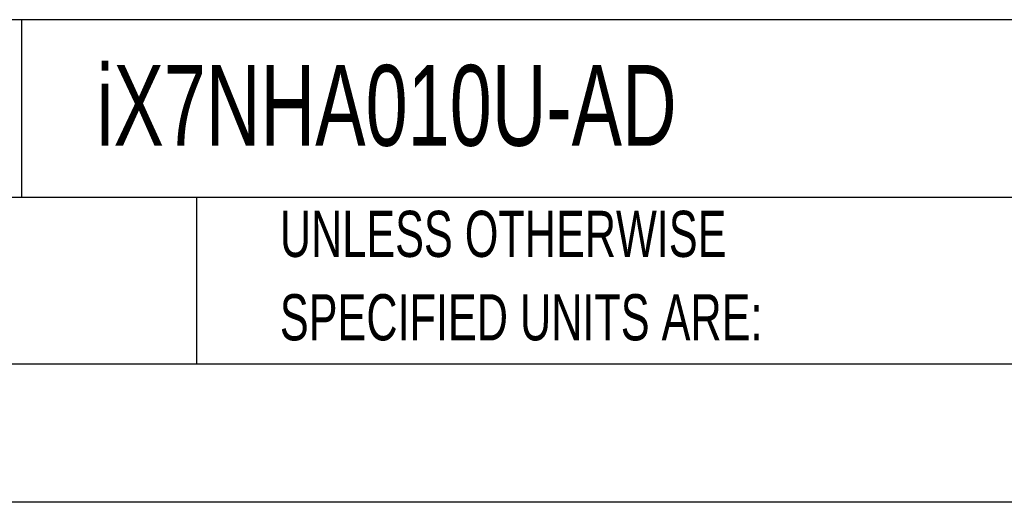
# Model space of a CAD drawing. Header units: millimetres. Extents: x 0 to 838, y 0 to 648.
# Tile 11 of 25: x 467 to 602, y 0 to 66. Entities that reach past the tile are written whole.
import ezdxf

# ---------------------------------------------------------------- set-up
doc = ezdxf.new("R2010")
doc.units = ezdxf.units.MM
doc.header["$LTSCALE"] = 3
doc.linetypes.add('CENTERX2', pattern=[20.32, 12.7, -2.54, 2.54, -2.54])
doc.layers.add('TEXT', color=140, linetype='Continuous', lineweight=25)
doc.styles.add('SLDTEXTSTYLE0', font='TXT', dxfattribs={"width": 0.7})

# ---------------------------------------------------------------- blocks, each defined once
blk = doc.blocks.new('SW_NOTE_0_2')
at = {"layer": 'TEXT', "color": 0, "linetype": 'CENTERX2', "lineweight": 18, "char_height": 6.35, "attachment_point": 1, "style": 'SLDTEXTSTYLE0'}
for s, insert in [('UNLESS OTHERWISE', (0, 8.19)), ('SPECIFIED UNITS ARE:', (0, -3.28))]:
    blk.add_mtext(s, dxfattribs=dict(at, insert=insert))

msp = doc.modelspace()

# ---------------------------------------------------------------- linework, layer by layer
at = {"color": 7, "linetype": 'Continuous'}
msp.add_line((838.21, 0.01), (0.01, 0.01), dxfattribs=at)
at = {"layer": 'TEXT'}
for p, q in [((819.15, 66.38), (19.05, 66.38)), ((467.28, 66.38), (467.28, 41.91)), ((819.15, 41.91), (19.05, 41.91)), ((491.34, 41.91), (491.34, 19.05)), ((19.05, 19.05), (819.15, 19.05))]:
    msp.add_line(p, q, dxfattribs=at)

# ---------------------------------------------------------------- block references
at = {"layer": 'TEXT', "linetype": 'CENTERX2', "lineweight": 18}
msp.add_blockref('SW_NOTE_0_2', (502.82, 31.91), dxfattribs=at)

# ---------------------------------------------------------------- texts
at = {"layer": 'TEXT', "linetype": 'CENTERX2', "lineweight": 18, "insert": (477.62, 60.15), "char_height": 11.1125, "attachment_point": 1, "style": 'SLDTEXTSTYLE0'}
msp.add_mtext('iX7NHA010U-AD', dxfattribs=at)

doc.saveas('drawing.dxf')
